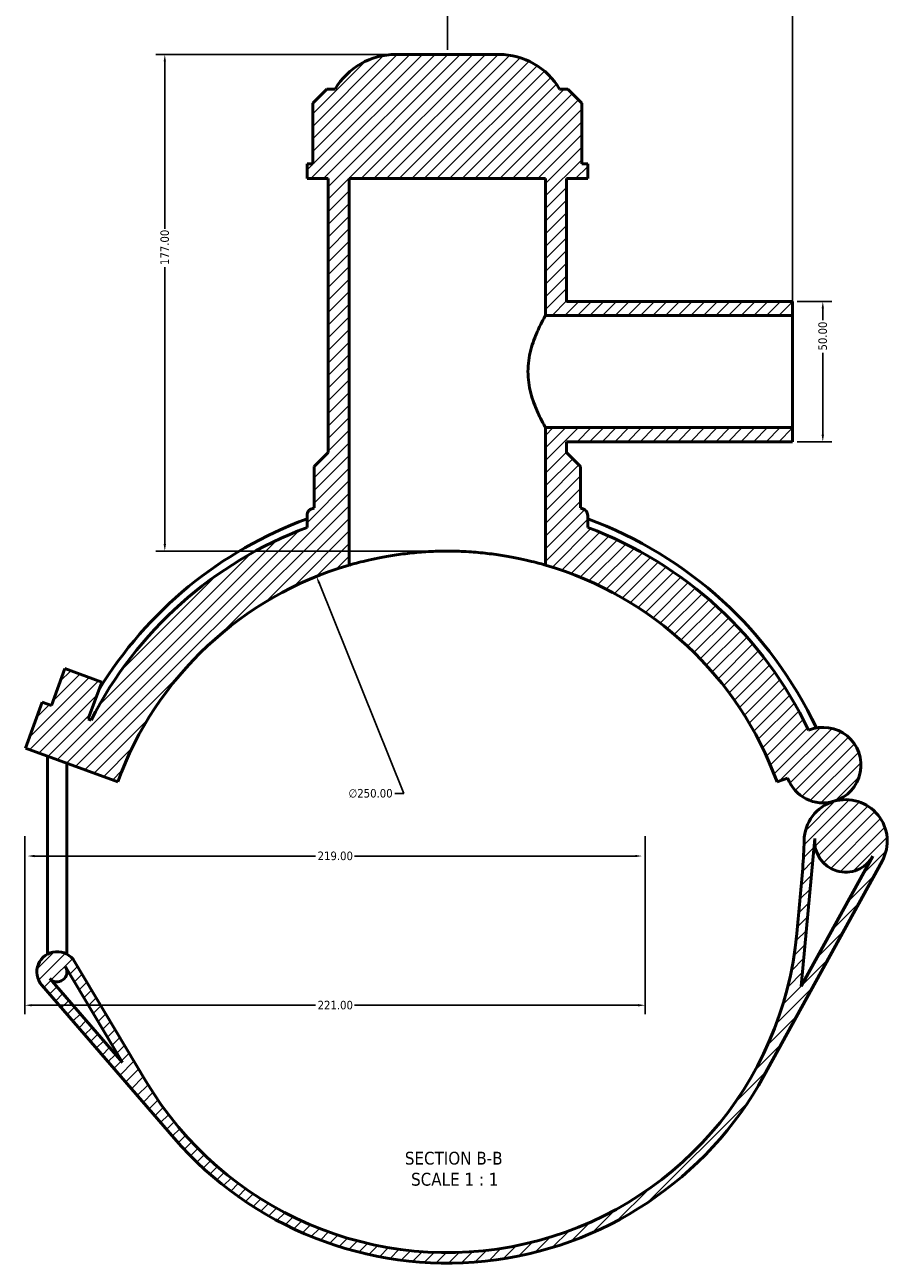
# Model space of a CAD drawing. Header units: millimetres. Extents: x 0 to 919, y -450 to 1036.
# Tile 1 of 5: x 261 to 568, y -450 to -9. Entities that reach past the tile are written whole.
import ezdxf

# ---------------------------------------------------------------- set-up
doc = ezdxf.new("R2010")
doc.units = ezdxf.units.MM
for name, color, linetype, lineweight in [('Dimension (ANSI)', 7, 'Continuous', 25), ('Hatch (ANSI)', 7, 'Continuous', 18), ('Symbol (ANSI)', 7, 'Continuous', 25), ('Visible (ANSI)', 7, 'Continuous', 50)]:
    doc.layers.add(name, color=color, linetype=linetype, lineweight=lineweight)
doc.styles.add('Label Text (ANSI)', font='tahoma.ttf')
doc.styles.add('Note Text (ANSI)', font='tahoma.ttf')
doc.dimstyles.new('Default - mm (ANSI)', dxfattribs={"dimtxt": 3.04800009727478, "dimasz": 2.5, "dimexe": 3.175, "dimexo": 1.6002, "dimgap": 0.7999999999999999, "dimtad": 0, "dimtoh": 1, "dimrnd": 1e-08, "dimzin": 4, "dimdsep": 46, "dimtxsty": 'Note Text (ANSI)', "dimcen": 0.09, "dimdle": 10, "dimclrd": 256, "dimclre": 256, "dimclrt": 256, "dimadec": 1, "dimazin": 1, "dimtfac": 1, "dimtofl": 0, "dimtmove": 0, "dimatfit": 3, "dimfxl": 1, "dimtolj": 1, "dimtzin": 4, "dimlwd": -1, "dimlwe": -1, "dimarcsym": 0})

# ---------------------------------------------------------------- blocks, each defined once
blk = doc.blocks.new('*D7')
at = {"layer": 'Defpoints', "color": 0, "transparency": 16777216}
for p in [(364.7185337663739, -205.6072178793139), (457.9679041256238, -437.5732850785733)]:
    blk.add_point(p, dxfattribs=at)
at = {"layer": 'Dimension (ANSI)', "transparency": 16777216}
for p, q in [((395.828638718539, -282.9963591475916), (365.6509998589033, -207.9268098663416)), ((392.6086370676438, -282.9963591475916), (395.828638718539, -282.9963591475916))]:
    blk.add_line(p, q, dxfattribs=at)
blk.add_arc((411.3432189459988, -321.5902514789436), 125.0037013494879, 106.9931658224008, 113.3551866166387, dxfattribs=at)
blk.add_solid([(366.0375985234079, -207.77139885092), (365.2644011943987, -208.0822208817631), (364.7185337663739, -205.6072178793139)], dxfattribs=at)
at = {"layer": 'Dimension (ANSI)', "color": 230, "true_color": 0xff0080, "transparency": 16777216, "insert": (376.1271160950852, -281.3548884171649), "char_height": 3.04800009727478, "attachment_point": 1, "style": 'Note Text (ANSI)'}
blk.add_mtext('\\A1;∅250.00', dxfattribs=at)
blk = doc.blocks.new('*D9')
at = {"layer": 'Defpoints', "color": 0, "transparency": 16777216}
for p in [(392.9299718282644, -19.5863959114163), (310.6780950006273, -196.5865501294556), (411.3432189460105, -196.5865501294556)]:
    blk.add_point(p, dxfattribs=at)
at = {"layer": 'Dimension (ANSI)', "transparency": 16777216}
for p, q in [((391.3297718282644, -19.58639591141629), (307.5030950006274, -19.58639591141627)), ((310.6780950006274, -22.08639591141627), (310.6780950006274, -81.74681062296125)), ((310.6780950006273, -194.0865501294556), (310.6780950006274, -95.42622530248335)), ((409.7430189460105, -196.5865501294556), (307.5030950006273, -196.5865501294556))]:
    blk.add_line(p, q, dxfattribs=at)
for points in [[(310.2614283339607, -22.08639591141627), (311.0947616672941, -22.08639591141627), (310.6780950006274, -19.58639591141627)], [(310.2614283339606, -194.0865501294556), (311.094761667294, -194.0865501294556), (310.6780950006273, -196.5865501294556)]]:
    blk.add_solid(points, dxfattribs=at)
at = {"layer": 'Dimension (ANSI)', "color": 230, "true_color": 0xff0080, "transparency": 16777216, "insert": (309.0916611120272, -94.62622530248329), "char_height": 3.04800009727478, "attachment_point": 1, "rotation": 90, "style": 'Note Text (ANSI)'}
blk.add_mtext('\\A1;177.00', dxfattribs=at)
blk = doc.blocks.new('*D10')
at = {"layer": 'Defpoints', "color": 0, "transparency": 16777216}
for p in [(534.3432189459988, -107.5863959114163), (534.3432189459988, -157.5863959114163), (545.1229124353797, -157.5863959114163)]:
    blk.add_point(p, dxfattribs=at)
at = {"layer": 'Dimension (ANSI)', "transparency": 16777216}
for p, q in [((535.9434189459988, -107.5863959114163), (548.2979124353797, -107.5863959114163)), ((545.1229124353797, -110.0863959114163), (545.1229124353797, -114.2865703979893)), ((545.1229124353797, -155.0863959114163), (545.1229124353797, -125.8862214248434)), ((535.9434189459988, -157.5863959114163), (548.2979124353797, -157.5863959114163))]:
    blk.add_line(p, q, dxfattribs=at)
for points in [[(544.7062457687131, -110.0863959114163), (545.5395791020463, -110.0863959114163), (545.1229124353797, -107.5863959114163)], [(544.7062457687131, -155.0863959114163), (545.5395791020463, -155.0863959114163), (545.1229124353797, -157.5863959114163)]]:
    blk.add_solid(points, dxfattribs=at)
at = {"layer": 'Dimension (ANSI)', "color": 230, "true_color": 0xff0080, "transparency": 16777216, "insert": (543.5364785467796, -125.0862214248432), "char_height": 3.04800009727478, "attachment_point": 1, "rotation": 90, "style": 'Note Text (ANSI)'}
blk.add_mtext('\\A1;50.00', dxfattribs=at)
blk = doc.blocks.new('*D11')
at = {"layer": 'Defpoints', "color": 0, "transparency": 16777216}
for p in [(534.3432189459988, -0.6770710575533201), (411.3432189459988, -19.5863959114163), (534.3432189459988, -112.5863959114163)]:
    blk.add_point(p, dxfattribs=at)
at = {"layer": 'Dimension (ANSI)', "transparency": 16777216}
for p, q in [((411.3432189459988, -17.9861959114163), (411.3432189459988, 2.497928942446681)), ((534.3432189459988, -110.9861959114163), (534.3432189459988, 2.497928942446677)), ((413.8432189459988, -0.6770710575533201), (459.5035116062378, -0.6770710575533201)), ((531.8432189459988, -0.6770710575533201), (473.1829262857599, -0.6770710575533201))]:
    blk.add_line(p, q, dxfattribs=at)
for points in [[(413.8432189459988, -0.2604043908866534), (413.8432189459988, -1.093737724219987), (411.3432189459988, -0.6770710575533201)], [(531.8432189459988, -0.2604043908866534), (531.8432189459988, -1.093737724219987), (534.3432189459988, -0.6770710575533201)]]:
    blk.add_solid(points, dxfattribs=at)
at = {"layer": 'Dimension (ANSI)', "color": 230, "true_color": 0xff0080, "transparency": 16777216, "insert": (460.3035116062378, 0.910386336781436), "char_height": 3.04800009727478, "attachment_point": 1, "style": 'Note Text (ANSI)'}
blk.add_mtext('\\A1;123.00', dxfattribs=at)
blk = doc.blocks.new('*D12')
at = {"layer": 'Defpoints', "color": 0, "transparency": 16777216}
for p in [(260.7812187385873, -296.5853959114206), (481.7812187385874, -296.5853959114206), (481.7812187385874, -358.4325080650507)]:
    blk.add_point(p, dxfattribs=at)
at = {"layer": 'Dimension (ANSI)', "transparency": 16777216}
for p, q in [((260.7812187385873, -298.1855959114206), (260.7812187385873, -361.6075080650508)), ((481.7812187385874, -298.1855959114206), (481.7812187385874, -361.6075080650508)), ((263.2812187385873, -358.4325080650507), (364.3217612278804, -358.4325080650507)), ((479.2812187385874, -358.4325080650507), (378.2406762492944, -358.4325080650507))]:
    blk.add_line(p, q, dxfattribs=at)
for points in [[(263.2812187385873, -358.0158413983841), (263.2812187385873, -358.8491747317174), (260.7812187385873, -358.4325080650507)], [(479.2812187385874, -358.0158413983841), (479.2812187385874, -358.8491747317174), (481.7812187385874, -358.4325080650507)]]:
    blk.add_solid(points, dxfattribs=at)
at = {"layer": 'Dimension (ANSI)', "color": 230, "true_color": 0xff0080, "transparency": 16777216, "insert": (365.1217612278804, -356.845050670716), "char_height": 3.04800009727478, "attachment_point": 1, "style": 'Note Text (ANSI)'}
blk.add_mtext('\\A1;221.00', dxfattribs=at)
blk = doc.blocks.new('*D13')
at = {"layer": 'Defpoints', "color": 0, "transparency": 16777216}
for p in [(261.7812187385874, -305.250266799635), (480.7812187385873, -305.250266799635), (480.7812187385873, -305.250266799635)]:
    blk.add_point(p, dxfattribs=at)
at = {"layer": 'Dimension (ANSI)', "transparency": 16777216}
for p, q in [((264.2812187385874, -305.250266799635), (364.3217612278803, -305.250266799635)), ((478.2812187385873, -305.250266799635), (378.2406762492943, -305.250266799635))]:
    blk.add_line(p, q, dxfattribs=at)
for points in [[(264.2812187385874, -304.8336001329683), (264.2812187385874, -305.6669334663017), (261.7812187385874, -305.250266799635)], [(478.2812187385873, -304.8336001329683), (478.2812187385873, -305.6669334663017), (480.7812187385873, -305.250266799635)]]:
    blk.add_solid(points, dxfattribs=at)
at = {"layer": 'Dimension (ANSI)', "color": 230, "true_color": 0xff0080, "transparency": 16777216, "insert": (365.1217612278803, -303.6628094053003), "char_height": 3.04800009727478, "attachment_point": 1, "style": 'Note Text (ANSI)'}
blk.add_mtext('\\A1;219.00', dxfattribs=at)

msp = doc.modelspace()

# ---------------------------------------------------------------- hatches: boundary and pattern name
at = {"layer": 'Hatch (ANSI)'}
h = msp.add_hatch(dxfattribs=at)
h.set_pattern_fill('ANSI31', color=256, scale=25.4, style=0)
h.set_pattern_definition([(45, (0, 0), (-2.245064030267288, 2.245064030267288), [])])
edge = h.paths.add_edge_path()
edge.add_line((284.4359665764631, -256.7728225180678), (283.4223729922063, -256.4039046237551))
edge.add_line((283.4223729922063, -256.4039046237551), (288.2106549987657, -243.2482079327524))
edge.add_line((288.2106549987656, -243.2482079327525), (275.0549583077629, -238.4599259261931))
edge.add_line((275.0549583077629, -238.4599259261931), (270.2666763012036, -251.6156226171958))
edge.add_line((270.2666763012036, -251.6156226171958), (266.9777521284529, -250.4185521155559))
edge.add_line((266.9777521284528, -250.4185521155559), (260.9923996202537, -266.8631729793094))
edge.add_line((260.9923996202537, -266.8631729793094), (293.8816413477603, -278.8338779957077))
edge.add_ellipse((411.3432189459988, -321.5863959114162), major_axis=(-117.4615775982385, 42.75251791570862), ratio=1, start_angle=306.26020470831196, end_angle=360, ccw=False)
edge.add_line((376.3432189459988, -201.5863959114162), (376.3432189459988, -63.83639591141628))
edge.add_line((376.343218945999, -63.83639591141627), (446.3432189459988, -63.83639591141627))
edge.add_line((446.3432189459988, -63.83639591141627), (446.3432189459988, -112.5863959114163))
edge.add_line((446.3432189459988, -112.5863959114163), (534.3432189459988, -112.5863959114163))
edge.add_line((534.3432189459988, -112.5863959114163), (534.3432189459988, -107.5863959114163))
edge.add_line((534.3432189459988, -107.5863959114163), (453.8432189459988, -107.5863959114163))
edge.add_line((453.8432189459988, -107.5863959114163), (453.8432189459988, -63.83639591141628))
edge.add_line((453.843218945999, -63.83639591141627), (461.3432189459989, -63.83639591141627))
edge.add_line((461.3432189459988, -63.83639591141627), (461.3432189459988, -58.52639591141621))
edge.add_line((461.3432189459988, -58.52639591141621), (459.283413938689, -58.52639591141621))
edge.add_line((459.283413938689, -58.52639591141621), (459.283413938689, -36.9763959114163))
edge.add_line((459.283413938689, -36.9763959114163), (454.283413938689, -31.9763959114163))
edge.add_line((454.283413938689, -31.9763959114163), (451.3432189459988, -31.9763959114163))
edge.add_ellipse((429.7564660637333, -44.58639591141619), major_axis=(21.58675288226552, 12.60999999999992), ratio=1, start_angle=0, end_angle=59.70846887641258)
edge.add_line((429.7564660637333, -19.58639591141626), (392.9299718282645, -19.5863959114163))
edge.add_ellipse((392.9299718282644, -44.58639591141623), major_axis=(0, 24.99999999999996), ratio=1, start_angle=0, end_angle=59.70846887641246)
edge.add_line((371.3432189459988, -31.97639591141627), (368.4030239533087, -31.9763959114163))
edge.add_line((368.4030239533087, -31.9763959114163), (363.4030239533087, -36.9763959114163))
edge.add_line((363.4030239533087, -36.9763959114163), (363.4030239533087, -58.52639591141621))
edge.add_line((363.4030239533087, -58.52639591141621), (361.3432189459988, -58.52639591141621))
edge.add_line((361.3432189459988, -58.52639591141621), (361.3432189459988, -63.83639591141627))
edge.add_line((361.3432189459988, -63.83639591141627), (368.8432189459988, -63.83639591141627))
edge.add_line((368.8432189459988, -63.83639591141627), (368.8432189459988, -161.4863959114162))
edge.add_line((368.8432189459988, -161.4863959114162), (363.8432189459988, -166.4863959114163))
edge.add_line((363.8432189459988, -166.4863959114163), (363.8432189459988, -181.2048087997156))
edge.add_ellipse((411.3432189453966, -321.5863959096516), major_axis=(-47.49999999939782, 140.381587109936), ratio=1, start_angle=0, end_angle=0.3329785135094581)
edge.add_spline(control_points=[(363.0281880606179, -181.4832275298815), (362.8468420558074, -181.5457652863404), (362.6732949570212, -181.6289679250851), (362.3486557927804, -181.8334154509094), (362.1986397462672, -181.9539826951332), (361.8352168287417, -182.3222063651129), (361.6539841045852, -182.5963512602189), (361.4068035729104, -183.1986794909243), (361.3432189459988, -183.521104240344), (361.3432189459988, -183.8466413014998)], knot_values=[-0.3104180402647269, -0.3104180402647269, -0.3104180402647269, -0.3104180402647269, -0.2528701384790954, -0.2528701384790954, -0.1953222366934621, -0.1953222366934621, -0.09766111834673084, -0.09766111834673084, 0, 0, 0, 0], degree=3, periodic=0)
edge.add_line((361.3432189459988, -183.8466413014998), (361.3432189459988, -188.1463344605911))
edge.add_ellipse((411.3432189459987, -321.586395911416), major_axis=(-49.9999999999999, 133.440061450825), ratio=1, start_angle=0, end_angle=42.40489108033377)
edge = h.paths.add_edge_path()
edge.add_line((303.9313066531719, -385.5213714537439), (278.5487196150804, -342.8781673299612))
edge.add_ellipse((272.3188287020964, -346.5863959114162), major_axis=(6.22989091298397, 3.708228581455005), ratio=1, start_angle=-5.088887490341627e-14, end_angle=190.098277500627)
edge.add_line((266.8356385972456, -351.3295094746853), (313.969325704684, -405.8175505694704))
edge.add_ellipse((411.3432189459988, -321.5863959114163), major_axis=(-97.37389324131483, -84.23115465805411), ratio=1, start_angle=0, end_angle=110.3373189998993)
edge.add_line((524.1655882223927, -383.6160298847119), (566.2381818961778, -307.0924492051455))
edge.add_ellipse((553.2623455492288, -299.9583464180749), major_axis=(12.97583634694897, -7.13410278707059), ratio=1, start_angle=8.591628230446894e-15, end_angle=135.2682052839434)
edge.add_ellipse((553.2623455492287, -299.9583464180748), major_axis=(-4.197248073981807, 14.20038239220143), ratio=1, start_angle=0, end_angle=72.83797818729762)
edge.add_ellipse((413.4649614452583, -298.2606344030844), major_axis=(124.9907835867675, -1.517899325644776), ratio=1, start_angle=355.49837295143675, end_angle=360, ccw=False)
edge.add_line((537.9510256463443, -309.584053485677), (535.8292831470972, -332.90981499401))
edge.add_ellipse((411.3432189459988, -321.5863959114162), major_axis=(124.4860642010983, -11.32341908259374), ratio=1, start_angle=215.9598470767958, end_angle=360, ccw=False)
edge = h.paths.add_edge_path(flags=0)
edge.add_line((537.4562634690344, -351.6587565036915), (542.2501167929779, -298.9566593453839))
edge.add_ellipse((553.2623455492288, -299.9583464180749), major_axis=(-11.01222875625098, 1.001687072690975), ratio=1, start_angle=0, end_angle=156.3954435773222)
edge.add_line((562.9520934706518, -305.2857608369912), (537.4562634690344, -351.6587565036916))
edge = h.paths.add_edge_path(flags=0)
edge.add_line((275.3263622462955, -344.796216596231), (295.5880490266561, -378.8362159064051))
edge.add_line((295.5880490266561, -378.8362159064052), (269.6717714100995, -348.8761748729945))
edge.add_ellipse((272.3188287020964, -346.5863959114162), major_axis=(-2.647057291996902, -2.289778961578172), ratio=1, start_angle=3.589483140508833e-13, end_angle=169.9017224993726)
edge = h.paths.add_edge_path()
edge.add_ellipse((545.2494174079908, -272.8485254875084), major_axis=(3.815680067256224, -12.90943853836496), ratio=1, start_angle=0, end_angle=186.2410347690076)
edge.add_ellipse((411.3432189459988, -321.5863959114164), major_axis=(128.7097303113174, 61.15599171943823), ratio=1, start_angle=0, end_angle=44.04445110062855)
edge.add_line((461.3432189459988, -188.146334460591), (461.3432189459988, -183.8466413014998))
edge.add_ellipse((458.8432189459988, -183.8466413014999), major_axis=(2.500000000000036, 3.552713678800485e-14), ratio=1, start_angle=3.796665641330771e-27, end_angle=70.97308056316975)
edge.add_ellipse((411.3432189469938, -321.5863959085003), major_axis=(48.31503088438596, 140.1031683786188), ratio=1, start_angle=0, end_angle=0.3329785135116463)
edge.add_line((458.8432189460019, -181.2048087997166), (458.8432189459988, -166.4863959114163))
edge.add_line((458.8432189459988, -166.4863959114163), (453.8432189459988, -161.4863959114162))
edge.add_line((453.8432189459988, -161.4863959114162), (453.8432189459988, -157.5863959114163))
edge.add_line((453.8432189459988, -157.5863959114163), (534.3432189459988, -157.5863959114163))
edge.add_line((534.3432189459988, -157.5863959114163), (534.3432189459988, -152.5863959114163))
edge.add_line((534.3432189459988, -152.5863959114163), (446.3432189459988, -152.5863959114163))
edge.add_line((446.3432189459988, -152.5863959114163), (446.3432189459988, -201.5863959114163))
edge.add_ellipse((411.3432189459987, -321.5863959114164), major_axis=(35.00000000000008, 120.0000000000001), ratio=1, start_angle=306.260204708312, end_angle=360, ccw=False)
edge.add_line((528.8047965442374, -278.8338779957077), (532.5997090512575, -277.4526428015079))
edge.add_ellipse((545.2494174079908, -272.8485254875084), major_axis=(-12.64970835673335, -4.604117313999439), ratio=1, start_angle=0, end_angle=86.4662509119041)

# ---------------------------------------------------------------- linework, layer by layer
at = {"layer": 'Visible (ANSI)'}
for p, q in [((429.7564660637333, -19.58639591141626), (392.9299718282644, -19.58639591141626)), ((368.4030239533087, -31.97639591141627), (363.4030239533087, -36.97639591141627)), ((371.3432189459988, -31.97639591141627), (368.4030239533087, -31.97639591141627)), ((454.283413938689, -31.97639591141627), (451.3432189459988, -31.97639591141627)), ((459.283413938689, -36.97639591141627), (454.283413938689, -31.97639591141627)), ((363.4030239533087, -36.97639591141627), (363.4030239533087, -58.52639591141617)), ((459.283413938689, -58.52639591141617), (459.283413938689, -36.97639591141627)), ((363.4030239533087, -58.52639591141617), (361.3432189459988, -58.52639591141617)), ((361.3432189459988, -58.52639591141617), (361.3432189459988, -63.83639591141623)), ((461.3432189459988, -58.52639591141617), (459.283413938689, -58.52639591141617)), ((461.3432189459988, -63.83639591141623), (461.3432189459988, -58.52639591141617)), ((361.3432189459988, -63.83639591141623), (368.8432189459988, -63.83639591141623)), ((368.8432189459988, -63.83639591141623), (368.8432189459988, -161.4863959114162)), ((376.343218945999, -201.5863959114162), (376.343218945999, -63.83639591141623)), ((376.343218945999, -63.83639591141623), (446.3432189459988, -63.83639591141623)), ((446.3432189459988, -63.83639591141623), (446.3432189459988, -112.5863959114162)), ((453.843218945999, -107.5863959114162), (453.843218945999, -63.83639591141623)), ((453.843218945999, -63.83639591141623), (461.3432189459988, -63.83639591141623)), ((534.3432189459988, -107.5863959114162), (453.843218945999, -107.5863959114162)), ((534.3432189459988, -112.5863959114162), (534.3432189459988, -107.5863959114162)), ((446.3432189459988, -112.5863959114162), (534.3432189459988, -112.5863959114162)), ((534.3432189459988, -152.5863959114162), (534.3432189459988, -112.5863959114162)), ((534.3432189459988, -152.5863959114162), (446.3432189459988, -152.5863959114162)), ((446.3432189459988, -152.5863959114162), (446.3432189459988, -201.5863959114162)), ((534.3432189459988, -157.5863959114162), (534.3432189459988, -152.5863959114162)), ((453.8432189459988, -161.4863959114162), (453.843218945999, -157.5863959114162)), ((453.843218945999, -157.5863959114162), (534.3432189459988, -157.5863959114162)), ((368.8432189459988, -161.4863959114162), (363.8432189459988, -166.4863959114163)), ((458.8432189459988, -166.4863959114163), (453.8432189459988, -161.4863959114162)), ((363.8432189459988, -166.4863959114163), (363.8432189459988, -181.2048087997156)), ((458.8432189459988, -181.2048087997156), (458.8432189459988, -166.4863959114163)), ((361.3432189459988, -183.8466413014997), (361.3432189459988, -188.146334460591)), ((461.3432189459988, -188.146334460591), (461.3432189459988, -183.8466413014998)), ((275.0549583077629, -238.459925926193), (270.2666763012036, -251.6156226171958)), ((288.2106549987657, -243.2482079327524), (275.0549583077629, -238.459925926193)), ((283.4223729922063, -256.4039046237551), (288.2106549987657, -243.2482079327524)), ((266.9777521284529, -250.4185521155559), (260.9923996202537, -266.8631729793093)), ((270.2666763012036, -251.6156226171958), (266.9777521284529, -250.4185521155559)), ((284.4359665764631, -256.7728225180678), (283.4223729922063, -256.4039046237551)), ((260.9923996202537, -266.8631729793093), (293.8816413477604, -278.8338779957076)), ((268.8188287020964, -340.2371833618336), (268.8188287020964, -269.7117602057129)), ((275.8188287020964, -340.2371833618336), (275.8188287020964, -272.2595518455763)), ((528.8047965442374, -278.8338779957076), (532.5997090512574, -277.4526428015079)), ((537.4562634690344, -351.6587565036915), (542.2501167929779, -298.9566593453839)), ((524.1655882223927, -383.6160298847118), (566.2381818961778, -307.0924492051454)), ((562.9520934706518, -305.2857608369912), (537.4562634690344, -351.6587565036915)), ((537.9510256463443, -309.5840534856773), (535.8292831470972, -332.9098149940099)), ((303.9313066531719, -385.5213714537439), (278.5487196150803, -342.8781673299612)), ((275.3263622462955, -344.796216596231), (295.5880490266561, -378.8362159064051)), ((275.8188287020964, -346.5863959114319), (275.8188287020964, -345.6235691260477)), ((266.8356385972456, -351.3295094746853), (313.969325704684, -405.8175505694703)), ((295.5880490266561, -378.8362159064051), (269.6717714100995, -348.8761748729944))]:
    msp.add_line(p, q, dxfattribs=at)
for centre, radius, start, end in [((392.9299718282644, -44.58639591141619), 24.99999999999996, 90, 149.7084688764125), ((429.7564660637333, -44.58639591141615), 24.99999999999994, 30.29153112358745, 90.00000000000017), ((411.3432189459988, -321.5863959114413), 145.35, 110.1205960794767, 148.635123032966), ((411.3432189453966, -321.5863959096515), 148.1999999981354, 108.6939409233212, 109.0269194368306), ((411.3432189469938, -321.5863959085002), 148.1999999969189, 70.9730805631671, 71.30605907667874), ((458.8432189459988, -183.8466413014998), 2.500000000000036, 0, 70.9730805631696), ((411.3432189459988, -321.5863959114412), 145.35, 25.23957014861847, 69.87940392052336), ((411.3432189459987, -321.586395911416), 142.4999999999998, 110.5409775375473, 152.9458686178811), ((411.3432189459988, -321.5863959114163), 142.5000000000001, 25.41457136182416, 69.45902246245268), ((411.3432189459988, -321.5863959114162), 125, 106.2602047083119, 160), ((411.3432189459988, -321.5863959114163), 125.0000000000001, 19.99999999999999, 73.73979529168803), ((545.2494174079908, -272.8485254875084), 13.46153846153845, 286.4662509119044, 112.7072856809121), ((545.2494174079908, -272.8485254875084), 13.46153846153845, 200.0000000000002, 286.466250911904), ((553.2623455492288, -299.9583464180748), 14.80769230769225, 106.4662509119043, 179.3042290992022), ((553.2623455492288, -299.9583464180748), 14.80769230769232, 331.1980456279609, 106.4662509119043), ((413.4649614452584, -298.2606344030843), 124.9999999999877, 354.8026020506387, 359.3042290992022), ((553.2623455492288, -299.9583464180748), 11.05769230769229, 174.8026020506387, 331.1980456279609), ((411.3432189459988, -321.5863959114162), 125, 210.7624491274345, 354.8026020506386), ((272.3188287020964, -346.5863959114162), 7.250000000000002, 30.76244912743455, 220.8607266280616), ((272.3188287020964, -346.5863959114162), 3.499999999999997, 220.8607266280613, 30.76244912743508), ((411.3432189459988, -321.5863959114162), 128.75, 220.8607266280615, 331.1980456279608)]:
    msp.add_arc(centre, radius, start, end, dxfattribs=at)
for points, knots in [([(446.3432189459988, -112.5863959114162), (446.3432189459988, -112.5863959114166), (446.2705125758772, -112.7127405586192), (445.9765379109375, -113.2340544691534), (445.7554441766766, -113.6288300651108), (445.1985705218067, -114.6595200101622), (444.8626149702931, -115.2962645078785), (444.1344373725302, -116.7540638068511), (443.7427150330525, -117.5752265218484), (442.9730008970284, -119.3177410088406), (442.5659236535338, -120.303784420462), (441.7835637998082, -122.4562502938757), (441.4089518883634, -123.6227345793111), (440.7716366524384, -126.07252638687), (440.5093135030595, -127.3583338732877), (440.1561294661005, -129.9681193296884), (440.0660321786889, -131.2922517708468), (440.0660321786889, -132.5863959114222)], [9.2941189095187, 9.2941189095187, 9.2941189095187, 9.2941189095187, 9.680385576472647, 9.680385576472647, 10.06665224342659, 10.06665224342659, 10.45291891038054, 10.45291891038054, 10.83918557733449, 10.83918557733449, 11.2274288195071, 11.2274288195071, 11.61567206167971, 11.61567206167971, 12.00391530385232, 12.00391530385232, 12.39215854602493, 12.39215854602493, 12.39215854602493, 12.39215854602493]), ([(440.0660321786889, -132.5863959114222), (440.0660321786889, -133.8805400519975), (440.1561294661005, -135.2046724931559), (440.5093135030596, -137.8144579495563), (440.7716366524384, -139.1002654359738), (441.4089518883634, -141.550057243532), (441.7835637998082, -142.716541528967), (442.5659236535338, -144.8690074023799), (442.9730008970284, -145.8550508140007), (443.7427150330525, -147.5975653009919), (444.1344373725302, -148.4187280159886), (444.8626149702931, -149.87652731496), (445.1985705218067, -150.5132718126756), (445.7554441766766, -151.5439617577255), (445.9765379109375, -151.9387373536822), (446.2705125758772, -152.4600512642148), (446.3432189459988, -152.5863959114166), (446.3432189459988, -152.5863959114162)], [0, 0, 0, 0, 0.3882432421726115, 0.3882432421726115, 0.776486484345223, 0.776486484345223, 1.164729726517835, 1.164729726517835, 1.552972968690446, 1.552972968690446, 1.939239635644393, 1.939239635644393, 2.32550630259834, 2.32550630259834, 2.711772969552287, 2.711772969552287, 3.098039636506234, 3.098039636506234, 3.098039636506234, 3.098039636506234]), ([(363.0281880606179, -181.4832275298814), (362.8468420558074, -181.5457652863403), (362.6732949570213, -181.6289679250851), (362.3486557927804, -181.8334154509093), (362.1986397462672, -181.9539826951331), (361.8352168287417, -182.3222063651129), (361.6539841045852, -182.5963512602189), (361.4068035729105, -183.1986794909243), (361.3432189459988, -183.521104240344), (361.3432189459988, -183.8466413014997)], [-0.3104180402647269, -0.3104180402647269, -0.3104180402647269, -0.3104180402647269, -0.2528701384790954, -0.2528701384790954, -0.1953222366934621, -0.1953222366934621, -0.09766111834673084, -0.09766111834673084, 0, 0, 0, 0]), ([(446.3432189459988, -201.5863959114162), (446.3432189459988, -201.5863959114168), (446.130453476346, -201.5236485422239), (445.2387921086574, -201.2688780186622), (444.5601319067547, -201.0770824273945), (442.7706611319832, -200.5980751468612), (441.6584296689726, -200.3109762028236), (439.0928152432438, -199.6983352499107), (437.6392327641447, -199.3734203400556), (434.5450255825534, -198.7484262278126), (432.7968235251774, -198.426078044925), (428.9862899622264, -197.8227377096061), (426.9239920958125, -197.5423148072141), (422.6156814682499, -197.0768535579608), (420.3660194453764, -196.8918202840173), (415.834760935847, -196.6465136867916), (413.5531107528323, -196.5863959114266), (409.1333271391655, -196.5863959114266), (406.8516769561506, -196.6465136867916), (402.3204184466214, -196.8918202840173), (400.0707564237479, -197.0768535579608), (395.7624457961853, -197.5423148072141), (393.7001479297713, -197.8227377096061), (389.8896143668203, -198.426078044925), (388.1414123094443, -198.7484262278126), (385.047205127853, -199.3734203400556), (383.593622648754, -199.6983352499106), (381.028008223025, -200.3109762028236), (379.9157767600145, -200.5980751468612), (378.126305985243, -201.0770824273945), (377.4476457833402, -201.2688780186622), (376.5559844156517, -201.5236485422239), (376.343218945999, -201.5863959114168), (376.343218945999, -201.5863959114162)], [10.60866617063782, 10.60866617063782, 10.60866617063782, 10.60866617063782, 11.27178189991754, 11.27178189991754, 11.93489762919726, 11.93489762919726, 12.59801335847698, 12.59801335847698, 13.2611290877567, 13.2611290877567, 13.9240966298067, 13.9240966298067, 14.58706417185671, 14.58706417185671, 15.25003171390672, 15.25003171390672, 15.91299925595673, 15.91299925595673, 16.57596679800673, 16.57596679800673, 17.23893434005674, 17.23893434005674, 17.90190188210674, 17.90190188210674, 18.56486942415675, 18.56486942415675, 19.22798515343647, 19.22798515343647, 19.8911008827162, 19.8911008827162, 20.55421661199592, 20.55421661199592, 21.21733234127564, 21.21733234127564, 21.21733234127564, 21.21733234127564])]:
    msp.add_open_spline(points, degree=3, knots=knots, dxfattribs=at)

# ---------------------------------------------------------------- texts
at = {"layer": 'Symbol (ANSI)', "char_height": 4.571999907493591, "attachment_point": 7, "style": 'Label Text (ANSI)'}
for s, insert in [('SECTION B-B', (396.2031343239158, -415.306057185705)), ('SCALE 1 : 1', (398.4261491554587, -422.8189145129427))]:
    msp.add_mtext(s, dxfattribs=dict(at, insert=insert))

# ---------------------------------------------------------------- dimensions: what is measured, and where the dimension line sits
at = {"layer": 'Dimension (ANSI)'}
for base, p1, p2, angle, override, picture, middle in [((534.3432189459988, -0.6770710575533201), (411.3432189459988, -19.5863959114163), (534.3432189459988, -112.5863959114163), 180, {"dimtoh": 0, "dimdec": 2, "dimtp": 0, "dimtm": -0, "dimtdec": 2, "dimatfit": 1}, '*D11', (466.3432189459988, -0.6770710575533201)), ((310.6780950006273, -196.5865501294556), (392.9299718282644, -19.5863959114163), (411.3432189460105, -196.5865501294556), 90, {"dimtoh": 0, "dimdec": 2, "dimtp": 0, "dimtm": -0, "dimtdec": 2, "dimatfit": 1}, '*D9', (310.6780950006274, -88.58651796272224)), ((545.1229124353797, -157.5863959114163), (534.3432189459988, -107.5863959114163), (534.3432189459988, -157.5863959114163), 90, {"dimtoh": 0, "dimdec": 2, "dimtp": 0, "dimtm": -0, "dimtdec": 2, "dimatfit": 1}, '*D10', (545.1229124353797, -120.0863959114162)), ((481.7812187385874, -358.4325080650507), (260.7812187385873, -296.5853959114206), (481.7812187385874, -296.5853959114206), 180, {"dimtoh": 0, "dimdec": 2, "dimtp": 0, "dimtm": -0, "dimtdec": 2, "dimatfit": 1}, '*D12', (371.2812187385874, -358.4325080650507)), ((480.7812187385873, -305.250266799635), (261.7812187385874, -305.250266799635), (480.7812187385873, -305.250266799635), 180, {"dimtoh": 0, "dimdec": 2, "dimse1": 1, "dimse2": 1, "dimtp": 0, "dimtm": -0, "dimtdec": 2, "dimatfit": 1}, '*D13', (371.2812187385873, -305.250266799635))]:
    dim = msp.add_linear_dim(base=base, p1=p1, p2=p2, angle=angle, dimstyle='Default - mm (ANSI)', override=override, dxfattribs=at)
    dim.commit()
    dim.dimension.update_dxf_attribs({"geometry": picture, "text_midpoint": middle, "dimtype": 160})
dim = msp.add_diameter_dim_2p(p1=(457.9679041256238, -437.5732850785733), p2=(364.7185337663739, -205.6072178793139), dimstyle='Default - mm (ANSI)', override={"dimtih": 1, "dimdec": 2, "dimlfac": 0.9999703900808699, "dimtp": 0, "dimtm": -0, "dimtdec": 2}, dxfattribs=at)
dim.commit()
dim.dimension.update_dxf_attribs({"geometry": '*D7', "text_midpoint": (383.9678765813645, -282.9963591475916), "dimtype": 163})

doc.saveas('drawing.dxf')
